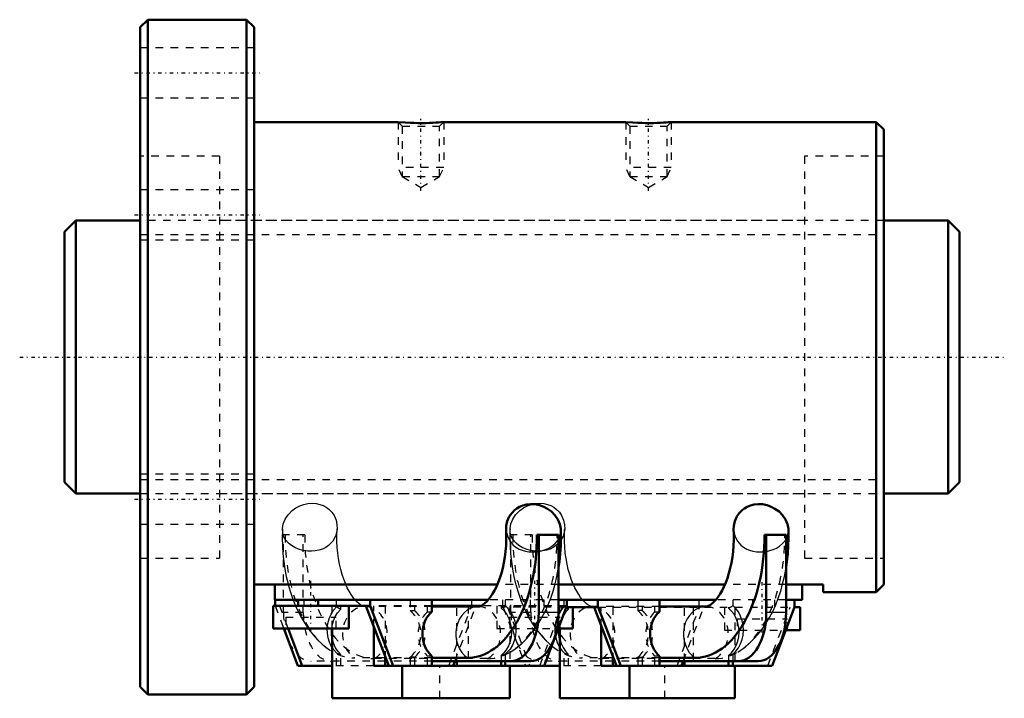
# Model space of a CAD drawing. Header units: millimetres. Extents: x -16 to 114, y -45 to 44.
import ezdxf

# ---------------------------------------------------------------- set-up
doc = ezdxf.new("R2010")
doc.units = ezdxf.units.MM
doc.linetypes.add('Center', pattern=[1.5, 0.45, -0.5, 0.05, -0.5])
doc.linetypes.add('Dashed', pattern=[2, 1, -1])
for name, color, linetype, lineweight in [('2d ConnectionPoints', 7, 'Continuous', 50), ('AM_0', 7, 'Continuous', 50), ('AM_4', 3, 'Continuous', 25), ('AM_5', 3, 'Continuous', 25), ('AM_7', 7, 'Center', 25), ('AM_9', 6, 'Dashed', 25)]:
    doc.layers.add(name, color=color, linetype=linetype, lineweight=lineweight)

# ---------------------------------------------------------------- blocks, each defined once
blk = doc.blocks.new('1_HBN3610_5_RRG1_108L_C0_0100__Nut_0_in_HBN3610_5RRG2_118LC0_0G200__rev_4')
at = {"layer": 'AM_0'}
for p, q in [((1, 44.5), (0, 43.5)), ((1, 44.5), (1, -44.5)), ((14, 44.5), (1, 44.5)), ((15, 43.5), (14, 44.5)), ((14, 44.5), (14, -44.5)), ((0, 43.5), (0, -43.5)), ((15, 43.5), (15, -43.5)), ((34, 31), (15, 31)), ((34.93, 30.93), (34, 31)), ((64, 31), (39.99, 31)), ((64.93, 30.93), (64, 31)), ((97, 31), (69.99, 31)), ((98, 30), (97, 31)), ((97, 31), (97, -31)), ((98, 30), (98, -30)), ((55.14, -23.45), (52.27, -23.45)), ((52.52, -23.45), (52.52, -33.69)), ((55.14, -23.45), (55.14, -33.69)), ((85.14, -23.45), (82.27, -23.45)), ((82.52, -23.45), (82.52, -33.69)), ((85.14, -23.45), (85.14, -33.69)), ((47.07, -30), (15, -30)), ((17.75, -32), (17.75, -30)), ((77.07, -30), (55.14, -30)), ((90, -30), (85.14, -30)), ((87.25, -32), (87.25, -30)), ((90, -31), (90, -30)), ((90, -31), (97, -31)), ((97, -31), (98, -30)), ((45.88, -32), (17.75, -32)), ((17.76, -32), (17.76, -32.8)), ((20.83, -32), (20.83, -32.8)), ((23.45, -32.8), (23.45, -32)), ((30.31, -32), (30.31, -32.8)), ((38.43, -33.58), (38.43, -32)), ((75.88, -32), (55.14, -32)), ((56.24, -32.8), (56.24, -32)), ((60.31, -32), (60.31, -33)), ((68.43, -33.58), (68.43, -32)), ((87.25, -32), (85.14, -32)), ((86.24, -33), (86.24, -32)), ((17.5, -32.8), (17.5, -35.8)), ((30.31, -32.8), (17.5, -32.8)), ((27.5, -35.8), (27.5, -32.8)), ((29.73, -32.8), (32.76, -40.7)), ((30.31, -32.8), (33.33, -40.7)), ((44.92, -32.8), (38.43, -32.8)), ((44.55, -32.9), (38.43, -32.9)), ((41.72, -32.9), (41.72, -32.8)), ((53.22, -40.7), (56.24, -32.8)), ((56.16, -33), (60.38, -33)), ((57, -35.8), (57, -33)), ((59.81, -33), (62.76, -40.7)), ((60.38, -33), (63.33, -40.7)), ((74.55, -32.9), (68.43, -32.9)), ((83.3, -40.7), (86.24, -33)), ((86.24, -33), (87, -33)), ((87, -36), (87, -33)), ((17.5, -35.8), (27.5, -35.8)), ((18.91, -35.8), (20.78, -40.7)), ((19.48, -35.8), (21.35, -40.7)), ((25.29, -45), (25.29, -35.8)), ((30.77, -40.7), (30.77, -35.51)), ((55.09, -35.8), (57, -35.8)), ((55.29, -45), (55.29, -35.8)), ((60.77, -40.7), (60.77, -35.51)), ((85.09, -36), (87, -36)), ((32.28, -39.47), (32.28, -40.7)), ((32.36, -39.67), (32.28, -39.67)), ((32.53, -40.1), (32.28, -40.1)), ((38.43, -40.7), (38.43, -39.42)), ((43.16, -39.67), (38.43, -39.67)), ((51.47, -40.1), (38.43, -40.1)), ((41.24, -40.7), (41.47, -40.1)), ((41.72, -40.7), (41.72, -40.1)), ((47.55, -40.1), (47.55, -40.7)), ((48.12, -40.1), (48.12, -40.7)), ((62.28, -39.47), (62.28, -40.7)), ((62.36, -39.67), (62.28, -39.67)), ((62.53, -40.1), (62.28, -40.1)), ((68.43, -40.7), (68.43, -39.42)), ((73.16, -39.67), (68.43, -39.67)), ((81.47, -40.1), (68.43, -40.1)), ((71.33, -40.7), (71.56, -40.1)), ((71.72, -40.7), (71.72, -40.1)), ((77.55, -40.1), (77.55, -40.7)), ((78.12, -40.1), (78.12, -40.7)), ((20.78, -40.7), (25.29, -40.7)), ((30.77, -40.7), (55.29, -40.7)), ((34.51, -45), (34.51, -40.7)), ((48.71, -45), (48.71, -40.7)), ((60.77, -40.7), (83.3, -40.7)), ((64.51, -45), (64.51, -40.7)), ((78.37, -45), (78.37, -40.7)), ((0, -43.5), (1, -44.5)), ((14, -44.5), (15, -43.5)), ((1, -44.5), (14, -44.5)), ((25.29, -45), (48.71, -45)), ((55.29, -45), (78.37, -45))]:
    blk.add_line(p, q, dxfattribs=at)
for points in [[(40, 31), (40, 31), (39.93, 30.99), (39.79, 30.98), (39.58, 30.97), (39.31, 30.95), (38.97, 30.92), (38.57, 30.9), (38.13, 30.89), (37.64, 30.87), (37.13, 30.87), (36.61, 30.87), (36.1, 30.88), (35.61, 30.9), (34.93, 30.93)], [(70, 31), (70, 31), (69.93, 30.99), (69.79, 30.98), (69.58, 30.97), (69.31, 30.95), (68.97, 30.92), (68.57, 30.9), (68.13, 30.89), (67.64, 30.87), (67.13, 30.87), (66.61, 30.87), (66.1, 30.88), (65.61, 30.9), (64.93, 30.93)], [(55.43, -22.73), (55.43, -22.65), (55.31, -22.05), (55.05, -21.42), (54.64, -20.83), (54.2, -20.38), (53.67, -19.99), (53.18, -19.73), (52.63, -19.53), (52.04, -19.41), (51.43, -19.38), (50.92, -19.43), (50.43, -19.56), (50.01, -19.74), (49.63, -19.96), (49.39, -20.13)], [(85.43, -22.73), (85.43, -22.65), (85.31, -22.05), (85.05, -21.42), (84.64, -20.83), (84.2, -20.38), (83.67, -19.99), (83.18, -19.73), (82.63, -19.53), (82.04, -19.41), (81.43, -19.38), (80.92, -19.43), (80.43, -19.56), (80.01, -19.74), (79.63, -19.96), (79.39, -20.13)], [(49.39, -20.13), (48.96, -20.56), (48.64, -21.02), (48.37, -21.63), (48.24, -22.25), (48.22, -22.75)], [(79.39, -20.13), (78.96, -20.56), (78.64, -21.02), (78.37, -21.63), (78.24, -22.25), (78.22, -22.75)], [(48.22, -22.75), (48.24, -23.31), (48.25, -24.09), (48.22, -24.87), (48.15, -25.64), (48.06, -26.39), (47.93, -27.13), (47.78, -27.83), (47.6, -28.51), (47.4, -29.15), (47.18, -29.74), (46.94, -30.29), (46.69, -30.79), (46.43, -31.23), (46.17, -31.62), (45.92, -31.96), (45.67, -32.23), (45.43, -32.45), (45.22, -32.62), (45.03, -32.74), (44.87, -32.82), (44.74, -32.87), (44.62, -32.9), (44.55, -32.9)], [(55.14, -27.69), (55.25, -26.94), (55.36, -25.93), (55.42, -24.91), (55.45, -23.88), (55.43, -22.85), (55.43, -22.73)], [(78.22, -22.75), (78.24, -23.31), (78.25, -24.09), (78.22, -24.87), (78.15, -25.64), (78.06, -26.39), (77.93, -27.13), (77.78, -27.83), (77.6, -28.51), (77.4, -29.15), (77.18, -29.74), (76.94, -30.29), (76.69, -30.79), (76.43, -31.23), (76.17, -31.62), (75.92, -31.96), (75.67, -32.23), (75.43, -32.45), (75.22, -32.62), (75.03, -32.74), (74.87, -32.82), (74.74, -32.87), (74.62, -32.9), (74.55, -32.9)], [(85.14, -27.69), (85.25, -26.94), (85.36, -25.93), (85.42, -24.91), (85.45, -23.88), (85.43, -22.85), (85.43, -22.73)], [(25.28, -37), (25.24, -36.63), (25.23, -36.01), (25.24, -35.8)], [(55.24, -35.8), (55.23, -35.91), (55.23, -36.54), (55.28, -37.01)]]:
    blk.add_lwpolyline(points, dxfattribs=at)
for centre, major_axis, ratio, start_param, end_param in [((43.16, -23.74), (0, 15.93), 0.572289, 3.141593, 4.730651), ((73.16, -23.74), (0, 15.93), 0.572289, 3.141593, 4.730651), ((40.15, -36.5), (0, -3.6), 0.820052, 3.764419, 5.660359), ((48.85, -33.69), (0, -6.41), 0.572289, 0, 1.570796), ((51.47, -33.69), (0, -6.41), 0.572289, 0, 1.570796), ((70.15, -36.5), (0, 3.6), 0.820052, 0.622827, 2.518766), ((78.85, -33.69), (0, -6.41), 0.572289, 0, 1.570796), ((81.47, -33.69), (0, -6.41), 0.572289, 6.283185, 7.853982)]:
    blk.add_ellipse(centre, major_axis=major_axis, ratio=ratio, start_param=start_param, end_param=end_param, dxfattribs=at)
at = {"layer": 'AM_4'}
for p, q in [((55.14, -33.69), (52.52, -33.69)), ((85.14, -33.69), (82.52, -33.69))]:
    blk.add_line(p, q, dxfattribs=at)
for centre in [(44.55, -36.5), (74.55, -36.5)]:
    blk.add_ellipse(centre, major_axis=(0, -3.6), ratio=0.820052, start_param=3.141739, end_param=5.791375, dxfattribs=at)
at = {"layer": 'AM_5', "linetype": 'Dashed'}
for p, q in [((34, 31), (34, 25)), ((40, 31), (40, 25)), ((64, 31), (64, 25)), ((70, 31), (70, 25)), ((40, 25), (34, 25)), ((34.54, 23.8), (34, 25)), ((39.46, 23.8), (40, 25)), ((70, 25), (64, 25)), ((64.54, 23.8), (64, 25)), ((69.46, 23.8), (70, 25))]:
    blk.add_line(p, q, dxfattribs=at)
at = {"layer": 'AM_7'}
for p, q in [((-0.75, 37.5), (15.75, 37.5)), ((37, 21.95), (37, 31.43)), ((67, 21.95), (67, 31.43)), ((-0.75, 18.75), (15.75, 18.75)), ((-0.75, -18.75), (15.75, -18.75)), ((22.5, -36.1), (22.5, -29.5)), ((52, -36.1), (52, -29.5)), ((82, -36.3), (82, -29.7))]:
    blk.add_line(p, q, dxfattribs=at)
at = {"layer": 'AM_9'}
for p, q in [((15, 40.8), (0, 40.8)), ((0, 34.2), (15, 34.2)), ((34, 31), (34.54, 30.46)), ((34.54, 30.46), (34.54, 23.8)), ((34.54, 30.46), (39.46, 30.46)), ((34.92, 30.93), (34.94, 30.93)), ((39.46, 30.46), (40, 31)), ((39.46, 23.8), (39.46, 30.46)), ((64, 31), (64.54, 30.46)), ((64.54, 30.46), (64.54, 23.8)), ((64.54, 30.46), (69.46, 30.46)), ((64.92, 30.93), (64.94, 30.93)), ((69.46, 30.46), (70, 31)), ((69.46, 23.8), (69.46, 30.46)), ((10.45, 26.5), (0, 26.5)), ((10.45, 26.5), (10.45, -26.5)), ((87.55, 26.5), (87.55, -26.5)), ((98, 26.5), (87.55, 26.5)), ((34.54, 23.8), (37, 22.38)), ((34.54, 23.8), (39.46, 23.8)), ((37, 22.38), (39.46, 23.8)), ((64.54, 23.8), (67, 22.38)), ((64.54, 23.8), (69.46, 23.8)), ((67, 22.38), (69.46, 23.8)), ((15, 22.05), (0, 22.05)), ((87.55, 18), (10.45, 18)), ((0, 15.45), (15, 15.45)), ((15, -15.45), (0, -15.45)), ((10.45, -18), (87.55, -18)), ((0, -22.05), (15, -22.05)), ((21.67, -23.45), (18.86, -23.45)), ((18.86, -33.69), (18.86, -23.45)), ((21.48, -33.69), (21.48, -23.45)), ((51.67, -23.45), (48.86, -23.45)), ((48.86, -33.69), (48.86, -23.45)), ((51.48, -33.69), (51.48, -23.45)), ((0, -26.5), (10.45, -26.5)), ((87.55, -26.5), (98, -26.5)), ((55.14, -30), (47.07, -30)), ((85.14, -30), (77.07, -30)), ((21.54, -32), (21.54, -32.8)), ((25.88, -32.92), (25.88, -32)), ((35.57, -32), (35.57, -33.44)), ((43.69, -32.8), (43.69, -32)), ((55.14, -32), (45.88, -32)), ((47.76, -32), (47.76, -33)), ((48.12, -32), (48.12, -32.78)), ((50.75, -32.8), (50.75, -32)), ((51.4, -32), (51.4, -32.8)), ((52.6, -32), (52.6, -32.8)), ((53.25, -32.8), (53.25, -32)), ((55.88, -32.92), (55.88, -32)), ((65.57, -32), (65.57, -33)), ((73.69, -33), (73.69, -32)), ((85.14, -32), (75.88, -32)), ((78.12, -32), (78.12, -32.78)), ((80.75, -33), (80.75, -32)), ((82.6, -32), (82.6, -33)), ((83.67, -33), (83.67, -32)), ((17.76, -32.8), (18.91, -35.8)), ((18.33, -32.8), (19.48, -35.8)), ((21.48, -33.69), (18.86, -33.69)), ((25.29, -35.8), (25.29, -32.8)), ((26.45, -33.25), (26.45, -32.8)), ((38.43, -32.9), (29.61, -32.9)), ((38.43, -32.8), (30.31, -32.8)), ((30.77, -35.51), (30.77, -32.8)), ((32.28, -32.8), (32.28, -39.47)), ((35.57, -33.44), (36.15, -33.44)), ((36.15, -32.8), (36.15, -33.44)), ((37.85, -33.58), (37.85, -32.8)), ((37.85, -33.58), (38.43, -33.58)), ((40.67, -40.7), (43.69, -32.8)), ((41.47, -40.1), (44.27, -32.8)), ((41.72, -40.1), (41.72, -32.9)), ((43.23, -32.8), (43.23, -40.7)), ((56.24, -32.8), (44.92, -32.8)), ((47, -32.8), (47, -35.8)), ((47.55, -32.8), (47.55, -33.11)), ((56.16, -33), (47.76, -33)), ((47.84, -33), (50.78, -40.7)), ((48.41, -33), (51.35, -40.7)), ((48.71, -32.8), (48.71, -40.7)), ((51.48, -33.69), (48.86, -33.69)), ((49.48, -32.8), (49.48, -33)), ((52.65, -40.7), (55.67, -32.8)), ((55.18, -33), (55.18, -32.8)), ((55.29, -35.8), (55.29, -33)), ((56.45, -33.25), (56.45, -33)), ((68.43, -32.9), (59.61, -32.9)), ((60.38, -33), (86.24, -33)), ((60.77, -35.51), (60.77, -33)), ((62.28, -33), (62.28, -39.47)), ((65.59, -33), (65.59, -33.44)), ((66.16, -33.44), (65.59, -33.44)), ((66.16, -33), (66.16, -33.44)), ((67.85, -33.58), (67.85, -33)), ((67.85, -33.58), (68.43, -33.58)), ((70.76, -40.7), (73.7, -33)), ((71.56, -40.1), (74.28, -33)), ((71.72, -40.1), (71.72, -33)), ((72.9, -33), (72.9, -40.7)), ((77, -33), (77, -36)), ((77.55, -33), (77.55, -33.11)), ((78.37, -33), (78.37, -40.7)), ((82.72, -40.7), (85.67, -33)), ((19.17, -34.3), (25.83, -34.3)), ((19.17, -34.3), (19.17, -35.8)), ((25.83, -35.8), (25.83, -34.3)), ((48.67, -34.3), (55.33, -34.3)), ((48.67, -34.3), (48.67, -35.8)), ((55.33, -35.8), (55.33, -34.3)), ((78.67, -34.5), (85.33, -34.5)), ((78.67, -34.5), (78.67, -36)), ((85.33, -36), (85.33, -34.5)), ((25.24, -35.8), (25.29, -35.46)), ((47, -35.8), (55.09, -35.8)), ((52.08, -35.73), (52.13, -35.8)), ((55.28, -35.49), (55.24, -35.8)), ((77, -36), (85.09, -36)), ((54.15, -38.01), (54.22, -38.07)), ((32.28, -40.1), (22.53, -40.1)), ((25.88, -40.7), (25.88, -39.02)), ((26.45, -40.7), (26.45, -39.22)), ((32.28, -39.67), (28.22, -39.67)), ((45.78, -39.77), (30.84, -39.77)), ((38.43, -39.67), (32.36, -39.67)), ((38.43, -40.1), (32.53, -40.1)), ((35.57, -39.56), (35.57, -40.7)), ((36.15, -39.56), (35.57, -39.56)), ((36.15, -39.56), (36.15, -40.7)), ((37.85, -40.7), (37.85, -39.42)), ((38.43, -39.42), (37.85, -39.42)), ((47.55, -39.36), (47.55, -40.1)), ((48.12, -39.16), (48.12, -40.1)), ((62.28, -40.1), (52.53, -40.1)), ((55.88, -40.7), (55.88, -39.02)), ((56.45, -40.7), (56.45, -39.22)), ((62.28, -39.67), (58.22, -39.67)), ((75.78, -39.77), (60.84, -39.77)), ((68.43, -39.67), (62.36, -39.67)), ((68.43, -40.1), (62.53, -40.1)), ((65.59, -39.56), (65.59, -40.7)), ((65.59, -39.56), (66.16, -39.56)), ((66.16, -39.56), (66.16, -40.7)), ((67.85, -40.7), (67.85, -39.42)), ((68.43, -39.42), (67.85, -39.42)), ((77.55, -39.36), (77.55, -40.1)), ((78.12, -39.16), (78.12, -40.1)), ((30.77, -40.7), (25.29, -40.7)), ((39.49, -45), (39.49, -40.7)), ((60.77, -40.7), (55.29, -40.7)), ((69.16, -45), (69.16, -40.7))]:
    blk.add_line(p, q, dxfattribs=at)
for points in [[(18.74, -22.63), (18.74, -22.62), (18.84, -22), (19.09, -21.38), (19.48, -20.78), (20.02, -20.24), (20.5, -19.89), (21.05, -19.6), (21.55, -19.42), (22.09, -19.3), (22.64, -19.27), (23.19, -19.31), (23.66, -19.42), (24.1, -19.59), (24.5, -19.81), (24.84, -20.07), (25.24, -20.47), (25.54, -20.91), (25.8, -21.52), (25.93, -22.13), (25.95, -22.65)], [(48.74, -22.63), (48.74, -22.62), (48.84, -22), (49.09, -21.38), (49.48, -20.78), (50.02, -20.24), (50.5, -19.89), (51.05, -19.6), (51.55, -19.42), (52.09, -19.3), (52.64, -19.27), (53.19, -19.31), (53.66, -19.42), (54.1, -19.59), (54.5, -19.81), (54.84, -20.07), (55.24, -20.47), (55.54, -20.91), (55.8, -21.52), (55.93, -22.13), (55.95, -22.65)], [(18.74, -22.63), (18.73, -22.87), (18.71, -23.9), (18.74, -24.93), (18.81, -25.95), (18.92, -26.96), (19.06, -27.96), (19.25, -28.95), (19.48, -29.93), (19.5, -30)], [(21.43, -25.5), (20.87, -25.34), (20.35, -25.12), (19.91, -24.86), (19.54, -24.55), (19.19, -24.15), (18.94, -23.71), (18.78, -23.18), (18.74, -22.63)], [(25.95, -22.65), (25.92, -22.89), (25.73, -23.61), (25.36, -24.28), (24.8, -24.86), (24.44, -25.1), (24.03, -25.31), (23.55, -25.47), (23.03, -25.57), (22.56, -25.61), (22.1, -25.59), (21.43, -25.5)], [(27.09, -30), (27.04, -29.87), (26.81, -29.29), (26.61, -28.67), (26.42, -28.01), (26.27, -27.31), (26.13, -26.58), (26.03, -25.84), (25.96, -25.07), (25.92, -24.3), (25.92, -23.52), (25.94, -22.74), (25.95, -22.65)], [(48.22, -22.75), (48.25, -23.01), (48.44, -23.72), (48.74, -24.28), (49.17, -24.79), (49.52, -25.07), (49.94, -25.32), (50.33, -25.48), (50.76, -25.6), (51.23, -25.67), (51.71, -25.69), (52.15, -25.67), (52.57, -25.62), (53.01, -25.52), (53.43, -25.38), (53.87, -25.18), (54.27, -24.93), (54.67, -24.6), (54.99, -24.23), (55.25, -23.75), (55.4, -23.24), (55.43, -22.73)], [(48.74, -22.63), (48.73, -22.87), (48.71, -23.9), (48.74, -24.93), (48.81, -25.95), (48.92, -26.96), (49.06, -27.96), (49.25, -28.95), (49.48, -29.93), (49.5, -30)], [(51.43, -25.5), (50.87, -25.34), (50.35, -25.12), (49.91, -24.86), (49.54, -24.55), (49.19, -24.15), (48.94, -23.71), (48.78, -23.18), (48.74, -22.63)], [(55.95, -22.65), (55.92, -22.89), (55.73, -23.61), (55.36, -24.28), (54.8, -24.86), (54.44, -25.1), (54.03, -25.31), (53.55, -25.47), (53.03, -25.57), (52.65, -25.6)], [(57.09, -30), (57.04, -29.87), (56.81, -29.29), (56.61, -28.67), (56.42, -28.01), (56.27, -27.31), (56.13, -26.58), (56.03, -25.84), (55.96, -25.07), (55.92, -24.3), (55.92, -23.52), (55.94, -22.74), (55.95, -22.65)], [(78.22, -22.75), (78.25, -23.01), (78.44, -23.72), (78.74, -24.28), (79.17, -24.79), (79.52, -25.07), (79.94, -25.32), (80.33, -25.48), (80.76, -25.6), (81.23, -25.67), (81.71, -25.69), (82.15, -25.67), (82.57, -25.62), (83.01, -25.52), (83.43, -25.38), (83.87, -25.18), (84.27, -24.93), (84.67, -24.6), (84.99, -24.23), (85.25, -23.75), (85.4, -23.24), (85.43, -22.73)], [(52.65, -25.6), (52.56, -25.61), (52.1, -25.59), (51.43, -25.5)], [(48.75, -38.91), (49.1, -38.69), (49.72, -38.24), (50.32, -37.74), (50.9, -37.17), (51.46, -36.55), (51.98, -35.87), (52.48, -35.14), (52.94, -34.36), (53.37, -33.54), (53.76, -32.68), (54.11, -31.78), (54.42, -30.86), (54.68, -29.91), (54.91, -28.94), (55.1, -27.95), (55.14, -27.69)], [(78.75, -38.91), (79.1, -38.69), (79.72, -38.24), (80.32, -37.74), (80.9, -37.17), (81.46, -36.55), (81.98, -35.87), (82.48, -35.14), (82.94, -34.36), (83.37, -33.54), (83.76, -32.68), (84.11, -31.78), (84.42, -30.86), (84.68, -29.91), (84.91, -28.94), (85.1, -27.95), (85.14, -27.69)], [(19.5, -30), (19.75, -30.88), (20.06, -31.8), (20.14, -32)], [(28.29, -32), (28.05, -31.7), (27.79, -31.32), (27.53, -30.89), (27.28, -30.41), (27.09, -30)], [(49.5, -30), (49.75, -30.88), (50.06, -31.8), (50.14, -32)], [(58.29, -32), (58.05, -31.7), (57.79, -31.32), (57.53, -30.89), (57.28, -30.41), (57.09, -30)], [(20.14, -32), (20.42, -32.7), (20.46, -32.8)], [(29.25, -32.8), (29.19, -32.77), (29.01, -32.67), (28.79, -32.5), (28.55, -32.29), (28.3, -32.02), (28.29, -32)], [(50.14, -32), (50.42, -32.7), (50.81, -33.57), (51.24, -34.4), (51.72, -35.19), (52.08, -35.73)], [(59.61, -32.9), (59.58, -32.9), (59.47, -32.88), (59.34, -32.84), (59.19, -32.77), (59.01, -32.67), (58.79, -32.5), (58.55, -32.29), (58.3, -32.02), (58.29, -32)], [(20.46, -32.8), (20.81, -33.57), (21.24, -34.4), (21.72, -35.19), (22.13, -35.8)], [(25.88, -39.02), (25.5, -38.62), (25.18, -38.14), (24.93, -37.6), (24.76, -37.02), (24.66, -36.4), (24.65, -35.77), (24.73, -35.12), (24.89, -34.5), (25.14, -33.91), (25.47, -33.39), (25.88, -32.92)], [(25.29, -35.46), (25.3, -35.39), (25.46, -34.8), (25.7, -34.23), (26.01, -33.73), (26.45, -33.25)], [(29.61, -32.9), (29.58, -32.9), (29.47, -32.88), (29.34, -32.84), (29.25, -32.8)], [(47.55, -33.11), (47.95, -33.48), (48.3, -33.95), (48.57, -34.46), (48.78, -35.04), (48.9, -35.64), (48.94, -36.28), (48.9, -36.9), (48.76, -37.52), (48.55, -38.08), (48.25, -38.61), (47.93, -39.01), (47.55, -39.36)], [(48.12, -32.78), (48.15, -32.8), (48.55, -33.2), (48.9, -33.69), (49.17, -34.22), (49.37, -34.82), (49.49, -35.46), (49.52, -36.13), (49.45, -36.77), (49.3, -37.42), (49.06, -37.99), (48.74, -38.51), (48.12, -39.16)], [(55.88, -32.92), (55.49, -33.36), (55.16, -33.87), (54.91, -34.44), (54.74, -35.05), (54.66, -35.7), (54.66, -36.36), (54.76, -37.01), (54.94, -37.63), (55.21, -38.19), (55.55, -38.68), (55.88, -39.02)], [(56.45, -33.25), (56.07, -33.66), (55.74, -34.15), (55.62, -34.4)], [(77.55, -39.36), (77.94, -38.99), (78.29, -38.54), (78.57, -38.04), (78.77, -37.48), (78.9, -36.89), (78.94, -36.27), (78.91, -35.65), (78.78, -35.03), (78.57, -34.46), (78.29, -33.92), (77.95, -33.49), (77.55, -33.11)], [(78.12, -39.16), (78.52, -38.79), (78.87, -38.34), (79.14, -37.83), (79.34, -37.26), (79.47, -36.66), (79.52, -36.03), (79.48, -35.4), (79.35, -34.76), (79.14, -34.16), (78.84, -33.6), (78.51, -33.16), (78.12, -32.78)], [(55.41, -34.93), (55.32, -35.28), (55.28, -35.49)], [(22.13, -35.8), (22.23, -35.94), (22.78, -36.64), (23.37, -37.28), (23.98, -37.87), (24.63, -38.38), (24.81, -38.51)], [(52.13, -35.8), (52.23, -35.94), (52.78, -36.64), (53.37, -37.28), (53.98, -37.87), (54.15, -38.01)], [(26.45, -39.22), (26.07, -38.82), (25.75, -38.35), (25.5, -37.82), (25.33, -37.24), (25.28, -37)], [(55.28, -37.01), (55.31, -37.16), (55.48, -37.76), (55.73, -38.31), (56.05, -38.8), (56.45, -39.22)], [(54.22, -38.07), (54.63, -38.38), (54.81, -38.51)]]:
    blk.add_lwpolyline(points, dxfattribs=at)
for centre, major_axis, ratio, start_param, end_param in [((28.22, -23.74), (0, 15.93), 0.572289, 1.552534, 3.141593), ((30.84, -23.74), (0, 16.03), 0.572289, 1.552647, 3.141593), ((45.78, -23.74), (0, 16.03), 0.572289, 3.141593, 4.730538), ((58.22, -23.74), (0, 15.93), 0.572289, 1.552534, 3.141593), ((60.84, -23.74), (0, 16.03), 0.572289, 1.552647, 3.141593), ((75.78, -23.74), (0, 16.03), 0.572289, 3.141593, 4.730538), ((22.53, -33.69), (0, -6.41), 0.572289, 4.712389, 6.283185), ((25.15, -33.69), (0, -6.41), 0.572289, 4.712389, 6.283185), ((27.89, -23.74), (0, -9.83), 0.572289, -0.366325, -0.259387), ((29.61, -36.5), (0, -3.6), 0.820052, 0.429775, 5.791375), ((34.02, -36.5), (0, -3.6), 0.820052, 0.555982, 2.585611), ((34.59, -36.5), (0, -3.6), 0.820052, 0.555982, 2.585611), ((39.58, -36.5), (0, -3.6), 0.820052, 3.764419, 5.660359), ((44.55, -36.5), (0, -3.6), 0.820052, 0.429775, 3.141739), ((46.11, -23.74), (0, -9.7), 0.572289, 0.263048, 0.37162), ((52.53, -33.69), (0, -6.41), 0.572289, 4.712389, 6.283185), ((55.15, -33.69), (0, -6.41), 0.572289, 4.712389, 6.283185), ((57.89, -23.74), (0, -9.83), 0.572289, -0.366325, -0.259387), ((59.61, -36.5), (0, -3.6), 0.820052, 0.429775, 5.791375), ((64.03, -36.5), (0, 3.6), 0.820052, 3.697575, 5.727203), ((64.6, -36.5), (0, 3.6), 0.820052, 3.697575, 5.727203), ((69.58, -36.5), (0, 3.6), 0.820052, 0.622827, 2.518766), ((74.55, -36.5), (0, -3.6), 0.820052, 0.429775, 3.141739), ((76.11, -23.74), (0, 9.7), 0.572289, 3.40464, 3.513212), ((27.89, -23.74), (0, 15.68), 0.572289, -3.36813, -3.303128), ((46.11, -23.74), (0, 15.81), 0.572289, 3.30175, 3.366181), ((57.89, -23.74), (0, 15.68), 0.572289, -3.36813, -3.303128), ((76.11, -23.74), (0, -15.81), 0.572289, 0.160157, 0.224589)]:
    blk.add_ellipse(centre, major_axis=major_axis, ratio=ratio, start_param=start_param, end_param=end_param, dxfattribs=at)
blk = doc.blocks.new('2_RR0100HBN3610_50S_0_in_HBN3610_5RRG2_118LC0_0G200__rev_4')
at = {"layer": 'AM_0'}
for p, q in [((-8.5, 18), (-10, 16.5)), ((-8.5, 18), (-8.5, -18)), ((0, 18), (-8.5, 18)), ((106.5, 18), (98, 18)), ((108, 16.5), (106.5, 18)), ((106.5, 18), (106.5, -18)), ((-10, 16.5), (-10, -16.5)), ((108, 16.5), (108, -16.5)), ((-10, -16.5), (-8.5, -18)), ((106.5, -18), (108, -16.5)), ((-8.5, -18), (0, -18)), ((98, -18), (106.5, -18))]:
    blk.add_line(p, q, dxfattribs=at)
at = {"layer": 'AM_5', "linetype": 'Dashed'}
for p, q in [((0, 16.1595), (98, 16.1595)), ((0, -16.1595), (98, -16.1595))]:
    blk.add_line(p, q, dxfattribs=at)
at = {"layer": 'AM_7'}
blk.add_line((-15.9, 0), (113.9, 0), dxfattribs=at)
at = {"layer": 'AM_9'}
for p, q in [((98, 18), (0, 18)), ((0, -18), (98, -18))]:
    blk.add_line(p, q, dxfattribs=at)

msp = doc.modelspace()

# ---------------------------------------------------------------- linework, layer by layer
at = {"layer": '2d ConnectionPoints'}
msp.add_point((0, 0), dxfattribs=at)
msp.add_point((0, 0), dxfattribs=at)

# ---------------------------------------------------------------- block references
for name in ['1_HBN3610_5_RRG1_108L_C0_0100__Nut_0_in_HBN3610_5RRG2_118LC0_0G200__rev_4', '2_RR0100HBN3610_50S_0_in_HBN3610_5RRG2_118LC0_0G200__rev_4']:
    msp.add_blockref(name, (0, 0))

doc.saveas('drawing.dxf')
